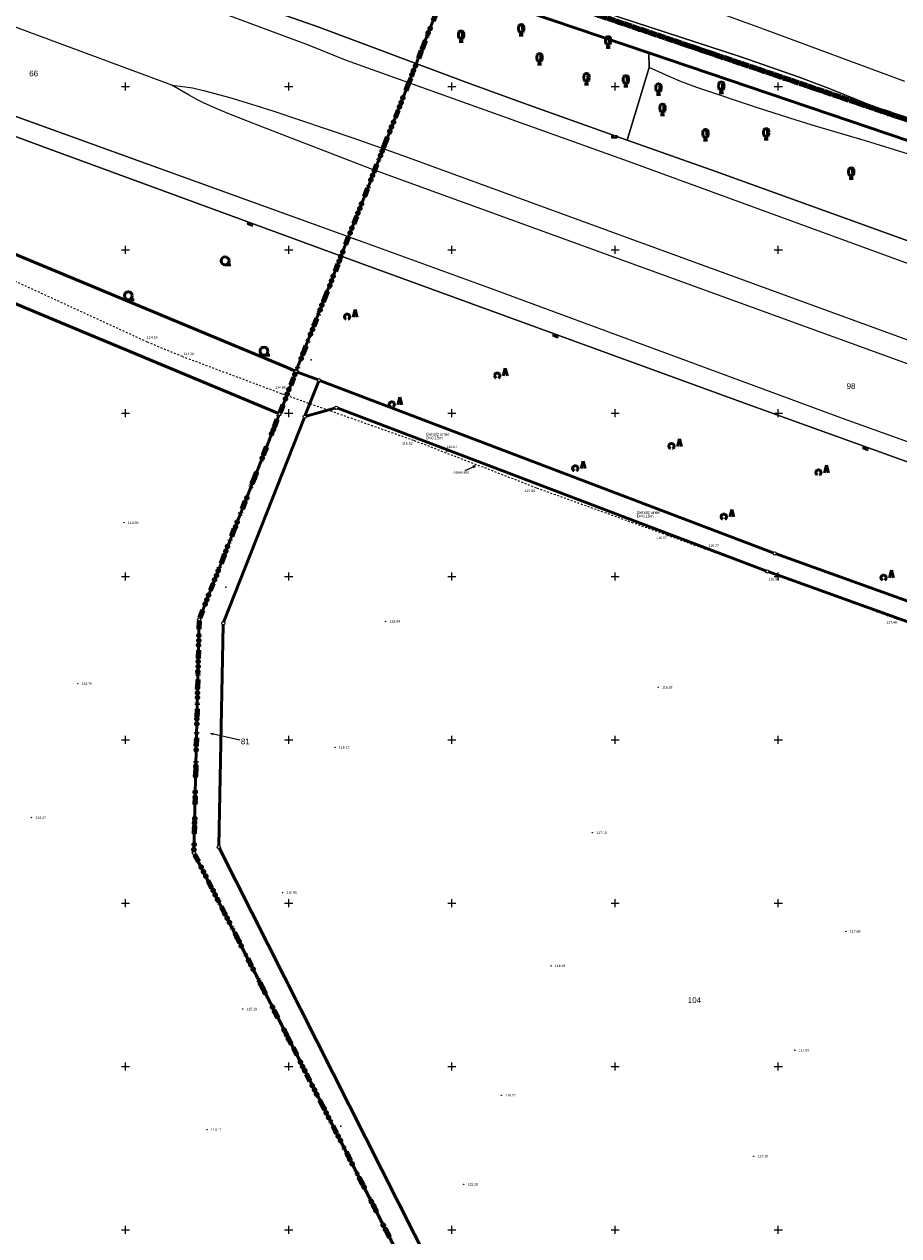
# Model space of a CAD drawing. Header units: metres. Extents: x 32377355 to 32378041, y 5707167 to 5708004.
# Tile 74 of 80: x 32377584 to 32377718, y 5707724 to 5707910. Entities that reach past the tile are written whole.
import ezdxf

# ---------------------------------------------------------------- set-up
doc = ezdxf.new("R2010")
doc.units = ezdxf.units.M
doc.header["$LTSCALE"] = 0.25
for name, pattern in [('LF1600.2012', [16, 5, -2.5, 0, -3, 0, -3, 0, -0.1, 0, -2.4]), ('LF1600.2024', [13, 1, -2, 1, -7, 0, -2]), ('LF1600.2025', [13, 5, 0, 0, -8]), ('LF2', [2.2, 1.1, -1.1])]:
    doc.linetypes.add(name, pattern=pattern)
doc.layers.get('0').update_dxf_attribs({"color": 1, "linetype": 'CONTINUOUS'})
for name, color, linetype, lineweight in [('Bauwerke_ Einrichtungen_ Siedlungsf.', 201, 'CONTINUOUS', 25), ('Bauwerke_ Einrichtungen_ Verkehr', 40, 'CONTINUOUS', 25), ('Befliegung', 126, 'CONTINUOUS', 0), ('Besondere Vegetationsmerkmale', 91, 'CONTINUOUS', 25), ('Ebene 71', 71, 'CONTINUOUS', 0), ('Ebene 9082', 7, 'CONTINUOUS', 18), ('Flurstücke_ Grenzpunkte', 51, 'CONTINUOUS', 25), ('Neues Aufmaß Nord', 123, 'CONTINUOUS', 0), ('Reliefformen', 32, 'CONTINUOUS', 25), ('Text zu Ebene 9083', 67, 'CONTINUOUS', 0), ('Texte Befliegung', 70, 'CONTINUOUS', 0), ('TN_ Vegetation', 91, 'CONTINUOUS', 25), ('TN_ Verkehr', 2, 'CONTINUOUS', 25), ('Vermessungspunkte', 211, 'CONTINUOUS', 25)]:
    doc.layers.add(name, color=color, linetype=linetype, lineweight=lineweight)
doc.styles.add('K 10 700 - Arial_ kursiv_ 10 pt_ Flurstücksnummer', font='Arial.ttf')
doc.styles.add('Schrift rechtsgenei', font='Arial.ttf')

# ---------------------------------------------------------------- blocks, each defined once
blk = doc.blocks.new('S163')
at = {"lineweight": -2}
blk.add_hatch(color=0, dxfattribs=at).paths.add_polyline_path([(0, 0.031635, -1), (0, -0.031635, -1)], flags=0)
at = {"color": 0, "lineweight": -2}
blk.add_circle((0, 0), 0.031635, dxfattribs=at)
blk = doc.blocks.new('Gehölz')
at = {"color": 0, "lineweight": -2}
for p, q in [((-0.413465, -0.00873), (-0.39007, 0.00874)), ((-0.39007, 0.00874), (-0.364435, 0.02271)), ((-0.364435, 0.02271), (-0.33707, 0.0329)), ((-0.33707, 0.0329), (-0.308535, 0.039095)), ((-0.308535, 0.039095), (-0.27941, 0.041175)), ((-0.27941, 0.041175), (-0.250285, 0.039095)), ((-0.250285, 0.039095), (-0.22175, 0.0329)), ((-0.22175, 0.0329), (-0.194385, 0.02271)), ((-0.194385, 0.02271), (-0.16875, 0.00874)), ((-0.16875, 0.00874), (-0.145355, -0.00873)), ((0.343135, 0.4049), (0.186275, -0.182355)), ((0.5, -0.182355), (0.343135, 0.4049)), ((-0.48441, -0.16327), (-0.48225, -0.134155)), ((-0.48241, -0.192405), (-0.48441, -0.16327)), ((-0.47629, -0.220955), (-0.48241, -0.192405)), ((-0.48225, -0.134155), (-0.47598, -0.105635)), ((-0.466175, -0.248345), (-0.47629, -0.220955)), ((-0.47598, -0.105635), (-0.465715, -0.0783)), ((-0.452275, -0.27402), (-0.466175, -0.248345)), ((-0.465715, -0.0783), (-0.451675, -0.0527)), ((-0.434865, -0.297465), (-0.452275, -0.27402)), ((-0.451675, -0.0527), (-0.43414, -0.02935)), ((-0.4143, -0.318195), (-0.434865, -0.297465)), ((-0.43414, -0.02935), (-0.413465, -0.00873)), ((-0.391, -0.33579), (-0.4143, -0.318195)), ((-0.365435, -0.3499), (-0.391, -0.33579)), ((-0.16782, -0.33579), (-0.193385, -0.3499)), ((-0.14452, -0.318195), (-0.16782, -0.33579)), ((-0.145355, -0.00873), (-0.12468, -0.02935)), ((-0.123955, -0.297465), (-0.14452, -0.318195)), ((-0.12468, -0.02935), (-0.107145, -0.0527)), ((-0.106545, -0.27402), (-0.123955, -0.297465)), ((-0.107145, -0.0527), (-0.093105, -0.0783)), ((-0.092645, -0.248345), (-0.106545, -0.27402)), ((-0.093105, -0.0783), (-0.08284, -0.105635)), ((-0.08253, -0.220955), (-0.092645, -0.248345)), ((-0.08284, -0.105635), (-0.07657, -0.134155)), ((-0.07641, -0.192405), (-0.08253, -0.220955)), ((-0.07657, -0.134155), (-0.07441, -0.16327)), ((-0.07441, -0.16327), (-0.07641, -0.192405))]:
    blk.add_line(p, q, dxfattribs=at)
blk = doc.blocks.new('Baumbestand_ Laubholz', base_point=(0.0007, 0))
at = {"color": 0, "lineweight": -2}
blk.add_line((-0.09557, -0.40303), (0.5, -0.40303), dxfattribs=at)
blk.add_circle((-0.09557, 0), 0.40443, dxfattribs=at)
blk = doc.blocks.new('Straßensinkkasten (NW)', base_point=(0, 0.25))
at = {"color": 0, "lineweight": -2}
for p, q in [((-0.5, 0.25), (0.5, 0.25)), ((-0.5, 0.25), (-0.5, -0.25)), ((-0.25, 0.25), (-0.25, -0.25)), ((0, -0.25), (0, 0.25)), ((0.25, 0.25), (0.25, -0.25)), ((0.5, 0.25), (0.5, -0.25)), ((-0.5, -0.25), (0.5, -0.25))]:
    blk.add_line(p, q, dxfattribs=at)
blk = doc.blocks.new('Laubbaum', base_point=(0, -0.5))
at = {"color": 0, "lineweight": -2}
for p, q in [((-0.25755, 0.14275), (-0.255405, 0.20252)), ((-0.255405, 0.08298), (-0.25755, 0.14275)), ((-0.255405, 0.20252), (-0.248985, 0.261985)), ((-0.248985, 0.023515), (-0.255405, 0.08298)), ((-0.248985, 0.261985), (-0.23832, 0.32084)), ((-0.23832, -0.03534), (-0.248985, 0.023515)), ((-0.23832, 0.32084), (-0.223465, 0.378775)), ((-0.223465, 0.378775), (-0.2045, 0.4355)), ((-0.2045, 0.4355), (-0.170865, 0.45636)), ((-0.170865, 0.45636), (-0.13513, 0.47336)), ((-0.13513, 0.47336), (-0.097725, 0.4863)), ((-0.097725, 0.4863), (-0.05912, 0.495015)), ((-0.05912, 0.495015), (-0.01979, 0.4994)), ((-0.01979, 0.4994), (0.01979, 0.4994)), ((0.01979, 0.4994), (0.05912, 0.495015)), ((0.05912, 0.495015), (0.097725, 0.4863)), ((0.072, 0.3585), (0.09129, 0.335215)), ((0.09129, 0.335215), (0.105485, 0.308515)), ((0.097725, 0.4863), (0.13513, 0.47336)), ((0.114, 0), (0.104515, -0.021505)), ((0.105485, 0.308515), (0.114, 0.2795)), ((0.114, 0.2795), (0.118245, 0.13975)), ((0.118245, 0.13975), (0.114, 0)), ((0.13513, 0.47336), (0.170865, 0.45636)), ((0.170865, 0.45636), (0.2045, 0.4355)), ((0.2045, 0.4355), (0.223465, 0.378775)), ((0.223465, 0.378775), (0.23832, 0.32084)), ((0.23832, 0.32084), (0.248985, 0.261985)), ((0.248985, 0.023515), (0.23832, -0.03534)), ((0.248985, 0.261985), (0.255405, 0.20252)), ((0.255405, 0.08298), (0.248985, 0.023515)), ((0.255405, 0.20252), (0.25755, 0.14275)), ((0.25755, 0.14275), (0.255405, 0.08298)), ((-0.223465, -0.093275), (-0.23832, -0.03534)), ((-0.2045, -0.15), (-0.223465, -0.093275)), ((-0.17082, -0.170725), (-0.2045, -0.15)), ((0.1905, -0.5), (-0.1905, -0.5)), ((-0.135065, -0.187615), (-0.17082, -0.170725)), ((-0.097665, -0.200465), (-0.135065, -0.187615)), ((-0.05908, -0.20912), (-0.097665, -0.200465)), ((-0.019775, -0.213475), (-0.05908, -0.20912)), ((0.019775, -0.213475), (-0.019775, -0.213475)), ((0, -0.2205), (0, -0.5)), ((0.05908, -0.20912), (0.019775, -0.213475)), ((0.097665, -0.200465), (0.05908, -0.20912)), ((0.09082, -0.04061), (0.0735, -0.0565)), ((0.104515, -0.021505), (0.09082, -0.04061)), ((0.135065, -0.187615), (0.097665, -0.200465)), ((0.17082, -0.170725), (0.135065, -0.187615)), ((0.2045, -0.15), (0.17082, -0.170725)), ((0.223465, -0.093275), (0.2045, -0.15)), ((0.23832, -0.03534), (0.223465, -0.093275))]:
    blk.add_line(p, q, dxfattribs=at)
blk = doc.blocks.new('Zuordnungspfeil', base_point=(0.38, 0))
at = {"lineweight": -2}
blk.add_hatch(color=0, dxfattribs=at).paths.add_polyline_path([(-0.5, 0.4), (0.5, 0), (-0.5, -0.4)], flags=0)
blk = doc.blocks.new('Grenzpunkt mit Abmarkung')
at = {"color": 0, "lineweight": -2}
blk.add_circle((0, 0), 0.5, dxfattribs=at)

msp = doc.modelspace()

# ---------------------------------------------------------------- linework, layer by layer
at = {"layer": 'Bauwerke_ Einrichtungen_ Verkehr', "color": 253, "linetype": 'Continuous', "lineweight": 25, "true_color": 0xb2b2b2}
for p, q in [((32377607.108723, 5707900.183002), (32377535.488722, 5707926.701003)), ((32377628.015723, 5707906.326003), (32377595.805723, 5707918.310003)), ((32377551.515723, 5707906.822003), (32377636.485723, 5707876.151003)), ((32377633.690722, 5707904.031003), (32377628.015723, 5707906.326003)), ((32377677.039723, 5707888.532003), (32377633.690722, 5707904.031003)), ((32377609.646722, 5707898.712002), (32377607.108723, 5707900.183002)), ((32377607.108723, 5707900.183002), (32377608.779723, 5707900.007002)), ((32377608.779723, 5707900.007002), (32377610.244723, 5707899.777002)), ((32377610.933722, 5707898.019002), (32377609.646722, 5707898.712002)), ((32377610.244723, 5707899.777002), (32377611.930723, 5707899.398002)), ((32377611.956723, 5707897.508003), (32377610.933722, 5707898.019002)), ((32377611.930723, 5707899.398002), (32377615.974723, 5707898.288003)), ((32377615.974723, 5707898.288003), (32377619.989723, 5707897.094003)), ((32377613.881723, 5707896.628003), (32377611.956723, 5707897.508003)), ((32377615.821723, 5707895.813002), (32377613.881723, 5707896.628003)), ((32377619.989723, 5707897.094003), (32377622.561723, 5707896.272002)), ((32377622.561723, 5707896.272002), (32377635.002723, 5707892.070002)), ((32377621.015723, 5707893.759003), (32377615.821723, 5707895.813002)), ((32377637.406723, 5707887.418003), (32377621.015723, 5707893.759003)), ((32377635.002723, 5707892.070002), (32377642.320723, 5707889.496002)), ((32377642.320723, 5707889.496002), (32377677.241723, 5707876.732002)), ((32377724.746723, 5707855.706002), (32377637.406723, 5707887.418003)), ((32377727.633723, 5707870.019002), (32377677.039723, 5707888.532003)), ((32377636.485723, 5707876.151003), (32377655.595723, 5707869.212002)), ((32377677.241723, 5707876.732002), (32377727.143723, 5707858.553002)), ((32377655.595723, 5707869.212002), (32377709.917723, 5707849.173003)), ((32377709.917723, 5707849.173003), (32377727.128723, 5707843.003003))]:
    msp.add_line(p, q, dxfattribs=at)
at = {"layer": 'Befliegung', "color": 7, "linetype": 'LF2', "lineweight": 18}
for p, q in [((32377603.35417, 5707860.867088, 114.188), (32377568.720273, 5707876.771915, 112.631)), ((32377608.719788, 5707858.64462, 114.299), (32377603.635655, 5707860.744382, 114.197)), ((32377623.900865, 5707852.968732, 114.851), (32377609.005578, 5707858.53227, 114.307))]:
    msp.add_line(p, q, dxfattribs=at)
at = {"layer": 'Ebene 71', "color": 7, "linetype": 'Continuous', "lineweight": 9}
for p, q in [((32377599.374722, 5707899.997003), (32377600.624722, 5707899.997003)), ((32377599.999722, 5707899.372003), (32377599.999722, 5707900.622003)), ((32377624.374722, 5707899.997003), (32377625.624722, 5707899.997003)), ((32377624.999722, 5707899.372003), (32377624.999722, 5707900.622003)), ((32377649.374722, 5707899.997003), (32377650.624722, 5707899.997003)), ((32377649.999722, 5707899.372003), (32377649.999722, 5707900.622003)), ((32377674.374722, 5707899.997003), (32377675.624722, 5707899.997003)), ((32377674.999722, 5707899.372003), (32377674.999722, 5707900.622003)), ((32377699.374722, 5707899.997003), (32377700.624722, 5707899.997003)), ((32377699.999722, 5707899.372003), (32377699.999722, 5707900.622003)), ((32377599.374722, 5707874.997003), (32377600.624722, 5707874.997003)), ((32377599.999722, 5707874.372003), (32377599.999722, 5707875.622003)), ((32377624.374722, 5707874.997003), (32377625.624722, 5707874.997003)), ((32377624.999722, 5707874.372003), (32377624.999722, 5707875.622003)), ((32377649.374722, 5707874.997003), (32377650.624722, 5707874.997003)), ((32377649.999722, 5707874.372003), (32377649.999722, 5707875.622003)), ((32377674.374722, 5707874.997003), (32377675.624722, 5707874.997003)), ((32377674.999722, 5707874.372003), (32377674.999722, 5707875.622003)), ((32377699.374722, 5707874.997003), (32377700.624722, 5707874.997003)), ((32377699.999722, 5707874.372003), (32377699.999722, 5707875.622003)), ((32377599.374722, 5707849.997003), (32377600.624722, 5707849.997003)), ((32377599.999722, 5707849.372003), (32377599.999722, 5707850.622003)), ((32377624.374722, 5707849.997003), (32377625.624722, 5707849.997003)), ((32377624.999722, 5707849.372003), (32377624.999722, 5707850.622003)), ((32377649.374722, 5707849.997003), (32377650.624722, 5707849.997003)), ((32377649.999722, 5707849.372003), (32377649.999722, 5707850.622003)), ((32377674.374722, 5707849.997003), (32377675.624722, 5707849.997003)), ((32377674.999722, 5707849.372003), (32377674.999722, 5707850.622003)), ((32377699.374722, 5707849.997003), (32377700.624722, 5707849.997003)), ((32377699.999722, 5707849.372003), (32377699.999722, 5707850.622003)), ((32377599.999722, 5707824.372003), (32377599.999722, 5707825.622003)), ((32377624.999722, 5707824.372003), (32377624.999722, 5707825.622003)), ((32377649.999722, 5707824.372003), (32377649.999722, 5707825.622003)), ((32377674.999722, 5707824.372003), (32377674.999722, 5707825.622003)), ((32377699.999722, 5707824.372003), (32377699.999722, 5707825.622003)), ((32377599.374722, 5707824.997003), (32377600.624722, 5707824.997003)), ((32377624.374722, 5707824.997003), (32377625.624722, 5707824.997003)), ((32377649.374722, 5707824.997003), (32377650.624722, 5707824.997003)), ((32377674.374722, 5707824.997003), (32377675.624722, 5707824.997003)), ((32377699.374722, 5707824.997003), (32377700.624722, 5707824.997003)), ((32377599.374722, 5707799.997003), (32377600.624722, 5707799.997003)), ((32377599.999722, 5707799.372003), (32377599.999722, 5707800.622003)), ((32377624.374722, 5707799.997003), (32377625.624722, 5707799.997003)), ((32377624.999722, 5707799.372003), (32377624.999722, 5707800.622003)), ((32377649.374722, 5707799.997003), (32377650.624722, 5707799.997003)), ((32377649.999722, 5707799.372003), (32377649.999722, 5707800.622003)), ((32377674.374722, 5707799.997003), (32377675.624722, 5707799.997003)), ((32377674.999722, 5707799.372003), (32377674.999722, 5707800.622003)), ((32377699.374722, 5707799.997003), (32377700.624722, 5707799.997003)), ((32377699.999722, 5707799.372003), (32377699.999722, 5707800.622003)), ((32377599.999722, 5707774.372003), (32377599.999722, 5707775.622003)), ((32377624.999722, 5707774.372003), (32377624.999722, 5707775.622003)), ((32377649.999722, 5707774.372003), (32377649.999722, 5707775.622003)), ((32377674.999722, 5707774.372003), (32377674.999722, 5707775.622003)), ((32377699.999722, 5707774.372003), (32377699.999722, 5707775.622003)), ((32377599.374722, 5707774.997003), (32377600.624722, 5707774.997003)), ((32377624.374722, 5707774.997003), (32377625.624722, 5707774.997003)), ((32377649.374722, 5707774.997003), (32377650.624722, 5707774.997003)), ((32377674.374722, 5707774.997003), (32377675.624722, 5707774.997003)), ((32377699.374722, 5707774.997003), (32377700.624722, 5707774.997003)), ((32377599.374722, 5707749.997003), (32377600.624722, 5707749.997003)), ((32377599.999722, 5707749.372003), (32377599.999722, 5707750.622003)), ((32377624.374722, 5707749.997003), (32377625.624722, 5707749.997003)), ((32377624.999722, 5707749.372003), (32377624.999722, 5707750.622003)), ((32377649.374722, 5707749.997003), (32377650.624722, 5707749.997003)), ((32377649.999722, 5707749.372003), (32377649.999722, 5707750.622003)), ((32377674.374722, 5707749.997003), (32377675.624722, 5707749.997003)), ((32377674.999722, 5707749.372003), (32377674.999722, 5707750.622003)), ((32377699.374722, 5707749.997003), (32377700.624722, 5707749.997003)), ((32377699.999722, 5707749.372003), (32377699.999722, 5707750.622003)), ((32377599.999722, 5707724.372003), (32377599.999722, 5707725.622003)), ((32377624.999722, 5707724.372003), (32377624.999722, 5707725.622003)), ((32377649.999722, 5707724.372003), (32377649.999722, 5707725.622003)), ((32377674.999722, 5707724.372003), (32377674.999722, 5707725.622003)), ((32377699.999722, 5707724.372003), (32377699.999722, 5707725.622003)), ((32377599.374722, 5707724.997003), (32377600.624722, 5707724.997003)), ((32377624.374722, 5707724.997003), (32377625.624722, 5707724.997003)), ((32377649.374722, 5707724.997003), (32377650.624722, 5707724.997003)), ((32377674.374722, 5707724.997003), (32377675.624722, 5707724.997003)), ((32377699.374722, 5707724.997003), (32377700.624722, 5707724.997003))]:
    msp.add_line(p, q, dxfattribs=at)
at = {"layer": 'Flurstücke_ Grenzpunkte', "color": 233, "linetype": 'LF1600.2024', "lineweight": 200, "true_color": 0xdb70a1}
msp.add_line((32377754.28794, 5707883.17622), (32377654.379503, 5707917.023783), dxfattribs=at)
at = {"layer": 'Flurstücke_ Grenzpunkte', "color": 233, "linetype": 'LF1600.2025', "lineweight": 158, "true_color": 0xdb70a1}
msp.add_line((32377754.28794, 5707883.17622), (32377654.379503, 5707917.023783), dxfattribs=at)
at = {"layer": 'Flurstücke_ Grenzpunkte', "color": 7, "linetype": 'Continuous', "lineweight": 50}
for p, q in [((32377754.28794, 5707883.17622), (32377654.379503, 5707917.023783)), ((32377645.316723, 5707905.457003), (32377649.196675, 5707915.37917)), ((32377654.168722, 5707913.953002), (32377680.178723, 5707905.135002)), ((32377643.401723, 5707900.559003), (32377645.316723, 5707905.457003)), ((32377680.178723, 5707905.135002), (32377753.300958, 5707880.34527)), ((32377637.048723, 5707884.312002), (32377643.401723, 5707900.559003)), ((32377634.182723, 5707876.982002), (32377637.048723, 5707884.312002)), ((32377566.87455, 5707881.055992), (32377624.744723, 5707856.986003)), ((32377626.211775, 5707856.59983), (32377634.182723, 5707876.982002)), ((32377564.070545, 5707874.646978), (32377623.362898, 5707849.981025)), ((32377626.029915, 5707856.134075), (32377623.684528, 5707850.117928)), ((32377624.744723, 5707856.986003), (32377625.892728, 5707856.469565)), ((32377626.35473, 5707856.279025), (32377629.413713, 5707855.12898)), ((32377629.556083, 5707854.808403), (32377627.539363, 5707849.6896)), ((32377699.223015, 5707828.612775), (32377629.88143, 5707854.952228)), ((32377632.046085, 5707850.752222), (32377627.688358, 5707849.524783)), ((32377698.068985, 5707825.857697), (32377632.520458, 5707850.731305)), ((32377623.50264, 5707849.652182), (32377611.378803, 5707818.66182)), ((32377627.356033, 5707849.224422), (32377615.07741, 5707818.07858)), ((32377743.326723, 5707812.746002), (32377699.69197, 5707828.439395)), ((32377786.352488, 5707794.086645), (32377698.537958, 5707825.684357)), ((32377611.28208, 5707818.179065), (32377610.486365, 5707782.932938)), ((32377614.980725, 5707817.596052), (32377614.305718, 5707783.826953)), ((32377614.413585, 5707783.353927), (32377657.367858, 5707698.456075)), ((32377610.594195, 5707782.460238), (32377625.663723, 5707752.877002)), ((32377625.663723, 5707752.877002), (32377652.95525, 5707699.298767))]:
    msp.add_line(p, q, dxfattribs=at)
at = {"layer": 'Flurstücke_ Grenzpunkte', "color": 233, "linetype": 'LF1600.2012', "lineweight": 158, "true_color": 0xdb70a1}
for p, q in [((32377649.196675, 5707915.37917), (32377645.316723, 5707905.457003)), ((32377645.316723, 5707905.457003), (32377643.401723, 5707900.559003)), ((32377643.401723, 5707900.559003), (32377637.048723, 5707884.312002)), ((32377637.048723, 5707884.312002), (32377634.182723, 5707876.982002)), ((32377634.182723, 5707876.982002), (32377626.211775, 5707856.59983)), ((32377623.684528, 5707850.117928), (32377626.029915, 5707856.134075)), ((32377611.378803, 5707818.66182), (32377623.50264, 5707849.652182)), ((32377611.28208, 5707818.179065), (32377610.486365, 5707782.932938)), ((32377610.594195, 5707782.460238), (32377625.663723, 5707752.877002)), ((32377625.663723, 5707752.877002), (32377652.95525, 5707699.298767))]:
    msp.add_line(p, q, dxfattribs=at)
at = {"layer": 'Flurstücke_ Grenzpunkte', "color": 7, "linetype": 'Continuous', "lineweight": 25}
msp.add_lwpolyline([(32377617.506473, 5707799.94299), (32377613.028723, 5707800.969003)], dxfattribs=at)
at = {"layer": 'Flurstücke_ Grenzpunkte', "color": 233, "lineweight": 158, "true_color": 0xdb70a1}
for p in [(32377646.383348, 5707908.184673), (32377646.656485, 5707908.883167), (32377645.472885, 5707905.856355), (32377643.869288, 5707901.7549), (32377644.14239, 5707902.45341), (32377644.41549, 5707903.15192), (32377642.50039, 5707898.253957), (32377641.954128, 5707896.856963), (32377642.227258, 5707897.55546), (32377641.04369, 5707894.528635), (32377640.49743, 5707893.13164), (32377640.77056, 5707893.830137), (32377639.586993, 5707890.803313), (32377639.04073, 5707889.406317), (32377639.313863, 5707890.104815), (32377638.130295, 5707887.07799), (32377637.584033, 5707885.680992), (32377637.857165, 5707886.379492), (32377635.874338, 5707881.30843), (32377636.14745, 5707882.006935), (32377635.601225, 5707880.609925), (32377634.417735, 5707877.583068), (32377634.69085, 5707878.281573), (32377633.008133, 5707873.97851), (32377633.281293, 5707874.676995), (32377632.734972, 5707873.280023), (32377631.551277, 5707870.253247), (32377631.824437, 5707870.951735), (32377631.278118, 5707869.554762), (32377630.094423, 5707866.527985), (32377630.367582, 5707867.226472), (32377629.821263, 5707865.8295), (32377628.637568, 5707862.802725), (32377628.910728, 5707863.50121), (32377628.364408, 5707862.104237), (32377627.180713, 5707859.077462), (32377627.453875, 5707859.77595), (32377626.907552, 5707858.378977), (32377625.94559, 5707855.917772), (32377625.037533, 5707853.588518), (32377624.492697, 5707852.190965), (32377624.765115, 5707852.889743), (32377622.937035, 5707848.206412), (32377622.390547, 5707846.809505), (32377622.66379, 5707847.507957), (32377621.479733, 5707844.481325), (32377620.933242, 5707843.084417), (32377621.206487, 5707843.78287), (32377620.02243, 5707840.756237), (32377619.47594, 5707839.35933), (32377619.749185, 5707840.057785), (32377618.565127, 5707837.031152), (32377618.018638, 5707835.634245), (32377618.291883, 5707836.332697), (32377617.107825, 5707833.306065), (32377616.561335, 5707831.909157), (32377616.83458, 5707832.607612), (32377615.650523, 5707829.58098), (32377615.104033, 5707828.184073), (32377615.377278, 5707828.882525), (32377614.193218, 5707825.855892), (32377613.64673, 5707824.458985), (32377613.919975, 5707825.15744), (32377612.735915, 5707822.130807), (32377612.189428, 5707820.7339), (32377612.462673, 5707821.432353), (32377611.214933, 5707815.204823), (32377611.23186, 5707815.954633), (32377611.198005, 5707814.455015), (32377611.124653, 5707811.205842), (32377611.14158, 5707811.95565), (32377611.107725, 5707810.456032), (32377611.03437, 5707807.20686), (32377611.051298, 5707807.95667), (32377611.017443, 5707806.457052), (32377610.961018, 5707803.95769), (32377610.927163, 5707802.45807), (32377610.94409, 5707803.20788), (32377610.870738, 5707799.958708), (32377610.836883, 5707798.45909), (32377610.85381, 5707799.2089), (32377610.780455, 5707795.959727), (32377610.7466, 5707794.46011), (32377610.763528, 5707795.209917), (32377610.65632, 5707790.461128), (32377610.673248, 5707791.210938), (32377610.690175, 5707791.960745), (32377610.582968, 5707787.211955), (32377610.599895, 5707787.961765), (32377610.56604, 5707786.462147), (32377610.492685, 5707783.212975), (32377610.509613, 5707783.962785), (32377611.604118, 5707780.477642), (32377611.94454, 5707779.809352), (32377612.284965, 5707779.141062), (32377613.419707, 5707776.913428), (32377613.760132, 5707776.245137), (32377614.100555, 5707775.576848), (32377615.235298, 5707773.349213), (32377615.575723, 5707772.680922), (32377615.916145, 5707772.012632), (32377617.050888, 5707769.784997), (32377617.391313, 5707769.116708), (32377617.731735, 5707768.448415), (32377618.86648, 5707766.220782), (32377619.206903, 5707765.55249), (32377619.547325, 5707764.8842), (32377620.68207, 5707762.656565), (32377621.022493, 5707761.988275), (32377621.362915, 5707761.319985), (32377622.49766, 5707759.09235), (32377622.838082, 5707758.42406), (32377623.178505, 5707757.75577), (32377624.31325, 5707755.528135), (32377624.653673, 5707754.859845), (32377624.994095, 5707754.191555), (32377626.787088, 5707750.671628), (32377627.127503, 5707750.003332), (32377627.467918, 5707749.335037), (32377628.60263, 5707747.107387), (32377628.943045, 5707746.439093), (32377629.28346, 5707745.770797), (32377630.418173, 5707743.543147), (32377630.758588, 5707742.874852), (32377631.099002, 5707742.206558), (32377632.233715, 5707739.978907), (32377632.57413, 5707739.310612), (32377632.914542, 5707738.642317), (32377634.049258, 5707736.414668), (32377634.389672, 5707735.746372), (32377634.730085, 5707735.078077), (32377635.8648, 5707732.85043), (32377636.205215, 5707732.182135), (32377636.545628, 5707731.51384), (32377637.680342, 5707729.28619), (32377638.020758, 5707728.617895), (32377638.36117, 5707727.9496), (32377639.495885, 5707725.72195), (32377639.8363, 5707725.053655), (32377640.176713, 5707724.38536)]:
    msp.add_point(p, dxfattribs=at)
at = {"layer": 'Neues Aufmaß Nord', "color": 7, "linetype": 'LF2', "lineweight": 18}
for p, q in [((32377644.13794, 5707845.811188, 115.513), (32377624.189502, 5707852.863815, 114.861)), ((32377662.982498, 5707838.527397, 115.986), (32377644.425945, 5707845.704607, 115.522)), ((32377682.964318, 5707831.29524, 116.563), (32377663.270125, 5707838.419762, 115.994)), ((32377700.26037, 5707825.01839, 116.984), (32377683.253073, 5707831.190615, 116.571)), ((32377718.392547, 5707818.36987, 117.451), (32377700.548895, 5707824.913132, 116.992))]:
    msp.add_line(p, q, dxfattribs=at)
at = {"layer": 'Neues Aufmaß Nord', "color": 7, "linetype": 'Continuous', "lineweight": 18}
for points in [[(32377652.042373, 5707841.199592), (32377653.593095, 5707841.90972)], [(32377653.30419, 5707841.639937), (32377653.593095, 5707841.90972), (32377653.2001, 5707841.867237)]]:
    msp.add_lwpolyline(points, dxfattribs=at)
at = {"layer": 'Reliefformen', "color": 37, "linetype": 'Continuous', "lineweight": 25, "true_color": 0x805c3b}
for p, q in [((32377596.131723, 5707920.890003), (32377629.789723, 5707908.996002)), ((32377629.789723, 5707908.996002), (32377596.131723, 5707920.890003)), ((32377697.903723, 5707908.708003), (32377668.081723, 5707919.614002)), ((32377658.643723, 5707916.151003), (32377694.243723, 5707904.556002)), ((32377694.243723, 5707904.556002), (32377658.643723, 5707916.151003)), ((32377680.178723, 5707905.135002), (32377653.304485, 5707914.245735)), ((32377587.700723, 5707890.667003), (32377541.837723, 5707907.521002)), ((32377541.837723, 5707907.521002), (32377587.700723, 5707890.667003)), ((32377629.789723, 5707908.996002), (32377651.740722, 5707900.794002)), ((32377651.740722, 5707900.794002), (32377629.789723, 5707908.996002)), ((32377719.379723, 5707900.750002), (32377697.903723, 5707908.708003)), ((32377680.190722, 5707902.913003), (32377680.178723, 5707905.135002)), ((32377680.178723, 5707905.135002), (32377680.190722, 5707902.913003)), ((32377694.243723, 5707904.556002), (32377703.183722, 5707901.436002)), ((32377703.183722, 5707901.436002), (32377694.243723, 5707904.556002)), ((32377676.864723, 5707891.800002), (32377680.190722, 5707902.913003)), ((32377680.190722, 5707902.913003), (32377676.864723, 5707891.800002)), ((32377683.280723, 5707901.502002), (32377680.190722, 5707902.913003)), ((32377651.740722, 5707900.794002), (32377661.133723, 5707897.380002)), ((32377661.133723, 5707897.380002), (32377651.740722, 5707900.794002)), ((32377685.161722, 5707900.713003), (32377683.280723, 5707901.502002)), ((32377687.526723, 5707899.848002), (32377685.161722, 5707900.713003)), ((32377696.822723, 5707896.749002), (32377687.526723, 5707899.848002)), ((32377703.183722, 5707901.436002), (32377707.792723, 5707899.678002)), ((32377707.792723, 5707899.678002), (32377703.183722, 5707901.436002)), ((32377707.792723, 5707899.678002), (32377715.498723, 5707896.564002)), ((32377715.498723, 5707896.564002), (32377707.792723, 5707899.678002)), ((32377661.133723, 5707897.380002), (32377676.864723, 5707891.800002)), ((32377676.864723, 5707891.800002), (32377661.133723, 5707897.380002)), ((32377702.736722, 5707894.851002), (32377696.822723, 5707896.749002)), ((32377715.498723, 5707896.564002), (32377718.163723, 5707895.524002)), ((32377718.163723, 5707895.524002), (32377715.498723, 5707896.564002)), ((32377705.706723, 5707893.943002), (32377702.736722, 5707894.851002)), ((32377718.163723, 5707895.524002), (32377720.975722, 5707894.499002)), ((32377720.975722, 5707894.499002), (32377718.163723, 5707895.524002)), ((32377713.329723, 5707891.677002), (32377705.706723, 5707893.943002)), ((32377635.850722, 5707873.015003), (32377587.700723, 5707890.667003)), ((32377587.700723, 5707890.667003), (32377635.850722, 5707873.015003)), ((32377676.864723, 5707891.800002), (32377690.427723, 5707886.978002)), ((32377690.427723, 5707886.978002), (32377676.864723, 5707891.800002)), ((32377721.395723, 5707889.170002), (32377713.329723, 5707891.677002)), ((32377690.427723, 5707886.978002), (32377719.844723, 5707876.374002)), ((32377719.844723, 5707876.374002), (32377690.427723, 5707886.978002)), ((32377695.918722, 5707851.114002), (32377635.850722, 5707873.015003)), ((32377635.850722, 5707873.015003), (32377695.918722, 5707851.114002)), ((32377726.651723, 5707840.037003), (32377695.918722, 5707851.114002)), ((32377695.918722, 5707851.114002), (32377726.651723, 5707840.037003))]:
    msp.add_line(p, q, dxfattribs=at)
at = {"layer": 'TN_ Verkehr', "color": 253, "linetype": 'Continuous', "lineweight": 25, "true_color": 0xb2b2b2}
for p, q in [((32377634.182723, 5707876.982002), (32377551.515723, 5707906.822003)), ((32377643.401723, 5707900.559003), (32377633.690722, 5707904.031003)), ((32377677.039723, 5707888.532003), (32377643.401723, 5707900.559003)), ((32377634.182723, 5707876.982002), (32377636.485723, 5707876.151003))]:
    msp.add_line(p, q, dxfattribs=at)
at = {"layer": 'Vermessungspunkte', "color": 7, "lineweight": 18}
for p in [(32377628.435723, 5707858.173003), (32377615.393723, 5707823.382002), (32377633.000723, 5707740.879002)]:
    msp.add_point(p, dxfattribs=at)

# ---------------------------------------------------------------- block references
at = {"layer": 'Bauwerke_ Einrichtungen_ Siedlungsf.', "color": 7, "lineweight": 25, "xscale": 0.8, "yscale": 0.8, "zscale": 0.8}
msp.add_blockref('Straßensinkkasten (NW)', (32377674.851723, 5707892.513002), dxfattribs=at)
for p, rotation in [((32377619.146722, 5707879.139003), 339.934), ((32377665.929722, 5707862.048003), 339.988), ((32377713.423723, 5707844.804003), 340.1689999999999)]:
    msp.add_blockref('Straßensinkkasten (NW)', p, dxfattribs=dict(at, rotation=rotation))
at = {"layer": 'Befliegung', "color": 7, "lineweight": 25, "xscale": 0.88, "yscale": 0.88, "zscale": 0.88}
for p in [(32377603.493723, 5707860.803002, 114.194), (32377608.861722, 5707858.586002, 114.302), (32377649.167723, 5707844.104002, 115.672), (32377599.782722, 5707833.220002, 114.561), (32377689.247722, 5707829.164002, 116.772), (32377639.858723, 5707818.130002, 116.036), (32377592.681722, 5707808.609002, 114.697), (32377681.595723, 5707808.014003, 116.869), (32377632.105723, 5707798.834002, 116.168), (32377585.624722, 5707788.101002, 114.47), (32377671.526723, 5707785.779002, 117.098), (32377624.051723, 5707776.615002, 115.957), (32377710.374722, 5707770.677002, 117.675), (32377665.180723, 5707765.398002, 116.943), (32377617.952723, 5707758.784002, 115.189), (32377702.524723, 5707752.493002, 117.5), (32377657.586723, 5707745.587002, 116.266), (32377612.503723, 5707740.337002, 114.172), (32377696.240722, 5707736.257002, 117.096), (32377651.813723, 5707731.940003, 115.283)]:
    msp.add_blockref('S163', p, dxfattribs=at)
at = {"layer": 'Besondere Vegetationsmerkmale', "color": 116, "lineweight": 50, "true_color": 0x008230, "xscale": 1.625, "yscale": 1.625, "zscale": 1.625}
for p in [(32377660.622722, 5707907.837002), (32377651.411722, 5707906.858002), (32377673.924723, 5707905.973002), (32377663.425723, 5707903.391002), (32377670.635722, 5707900.348002), (32377676.654723, 5707900.018002), (32377681.642723, 5707898.754002), (32377691.270723, 5707899.027002), (32377682.276723, 5707895.652002), (32377688.843722, 5707891.772002), (32377698.153723, 5707891.907003), (32377711.169723, 5707885.895003)]:
    msp.add_blockref('Laubbaum', p, dxfattribs=at)
at = {"layer": 'Ebene 9082', "color": 116, "lineweight": 50, "true_color": 0x008230, "xscale": 1.5, "yscale": 1.5, "zscale": 1.5}
for p in [(32377615.400853, 5707873.310112), (32377600.583615, 5707867.963685), (32377621.358305, 5707859.48578)]:
    msp.add_blockref('Baumbestand_ Laubholz', p, dxfattribs=at)
at = {"layer": 'Flurstücke_ Grenzpunkte', "color": 7, "lineweight": 25, "xscale": 0.5, "yscale": 0.5, "zscale": 0.5}
for p in [(32377626.120723, 5707856.367003), (32377629.647723, 5707855.041002), (32377623.593722, 5707849.885002), (32377632.286722, 5707850.820002), (32377627.447723, 5707849.457003), (32377699.456723, 5707828.524002), (32377698.302723, 5707825.769002), (32377611.287723, 5707818.429003), (32377614.985723, 5707817.846002), (32377614.300723, 5707783.577003), (32377610.480723, 5707782.683002)]:
    msp.add_blockref('Grenzpunkt mit Abmarkung', p, dxfattribs=at)
at = {"layer": 'Flurstücke_ Grenzpunkte', "color": 7, "lineweight": 25, "xscale": 0.5, "yscale": 0.5, "zscale": 0.5, "rotation": 167.094}
msp.add_blockref('Zuordnungspfeil', (32377613.028723, 5707800.969003), dxfattribs=at)
at = {"layer": 'Neues Aufmaß Nord', "color": 7, "lineweight": 25, "xscale": 0.88, "yscale": 0.88, "zscale": 0.88}
for p in [(32377624.044723, 5707852.915002, 114.856), (32377644.282722, 5707845.760002, 115.518), (32377663.125723, 5707838.472002, 115.99), (32377683.108723, 5707831.243002, 116.567), (32377700.404723, 5707824.966002, 116.988)]:
    msp.add_blockref('S163', p, dxfattribs=at)
at = {"layer": 'TN_ Vegetation', "color": 116, "lineweight": 50, "true_color": 0x008230, "xscale": 1.975, "yscale": 1.975, "zscale": 1.975}
for p in [(32377634.49524, 5707865.061337), (32377657.503357, 5707856.054477), (32377641.342385, 5707851.64482), (32377684.184558, 5707845.259795), (32377669.449313, 5707841.868492), (32377706.695053, 5707841.226125), (32377692.202415, 5707834.466712), (32377716.670938, 5707825.135223)]:
    msp.add_blockref('Gehölz', p, dxfattribs=at)

# ---------------------------------------------------------------- texts
at = {"layer": 'Flurstücke_ Grenzpunkte', "color": 7, "lineweight": 35, "char_height": 0.875, "attachment_point": 7, "line_spacing_factor": 0.69, "style": 'K 10 700 - Arial_ kursiv_ 10 pt_ Flurstücksnummer'}
for s, insert in [('66', (32377585.256473, 5707901.542003)), ('98', (32377710.454473, 5707853.679003)), ('81', (32377617.681473, 5707799.307002)), ('104', (32377686.130848, 5707759.707003))]:
    msp.add_mtext(s, dxfattribs=dict(at, insert=insert))
at = {"layer": 'Neues Aufmaß Nord', "color": 7, "lineweight": 18, "attachment_point": 7, "line_spacing_factor": 0.69, "style": 'Schrift rechtsgenei'}
for s, insert, char_height in [('Gehölz unter', (32377646.014615, 5707846.538405), 0.45), ('D=0,15m', (32377646.014615, 5707845.908405), 0.45), ('Ackerrand', (32377650.24581, 5707840.746593), 0.3775), ('Gehölz unter', (32377678.319835, 5707834.557172), 0.45), ('D=0,15m', (32377678.319835, 5707833.927172), 0.45)]:
    msp.add_mtext(s, dxfattribs=dict(at, insert=insert, char_height=char_height))
at = {"layer": 'Text zu Ebene 9083', "color": 7, "lineweight": 18, "char_height": 0.3775, "attachment_point": 7, "line_spacing_factor": 0.69, "style": 'Schrift rechtsgenei'}
for s, insert in [('114.86', (32377622.92823, 5707853.748317, 114.856)), ('115.52', (32377642.359585, 5707845.179535, 115.518)), ('115.99', (32377661.111398, 5707837.906865, 115.99)), ('116.57', (32377681.311735, 5707830.710563, 116.567)), ('116.99', (32377698.503158, 5707824.4056, 116.988)), ('117.46', (32377716.557488, 5707817.787295, 117.455))]:
    msp.add_mtext(s, dxfattribs=dict(at, insert=insert))
at = {"layer": 'Texte Befliegung', "color": 7, "lineweight": 18, "char_height": 0.3775, "attachment_point": 7, "line_spacing_factor": 0.69, "style": 'Schrift rechtsgenei'}
for s, insert in [('114.19', (32377603.281768, 5707861.400248, 114.194)), ('114.30', (32377608.935295, 5707858.887255, 114.302)), ('115.67', (32377649.185973, 5707844.65355, 115.672)), ('114.56', (32377600.371622, 5707833.031252, 114.561)), ('116.77', (32377689.28027, 5707829.517233, 116.772)), ('116.04', (32377640.447623, 5707817.941252, 116.036)), ('114.70', (32377593.270622, 5707808.420253, 114.697)), ('116.87', (32377682.184623, 5707807.825252, 116.869)), ('116.17', (32377632.694623, 5707798.645252, 116.168)), ('114.47', (32377586.213622, 5707787.912252, 114.47)), ('117.10', (32377672.115623, 5707785.590253, 117.098)), ('115.96', (32377624.640623, 5707776.426253, 115.957)), ('117.68', (32377710.963622, 5707770.488253, 117.675)), ('116.94', (32377665.769623, 5707765.209252, 116.943)), ('115.19', (32377618.541623, 5707758.595252, 115.189)), ('117.50', (32377703.113623, 5707752.304252, 117.5)), ('116.27', (32377658.175623, 5707745.398253, 116.266)), ('114.17', (32377613.092622, 5707740.148253, 114.172)), ('117.10', (32377696.829622, 5707736.068253, 117.096)), ('115.28', (32377652.402623, 5707731.751252, 115.283))]:
    msp.add_mtext(s, dxfattribs=dict(at, insert=insert))

doc.saveas('drawing.dxf')
